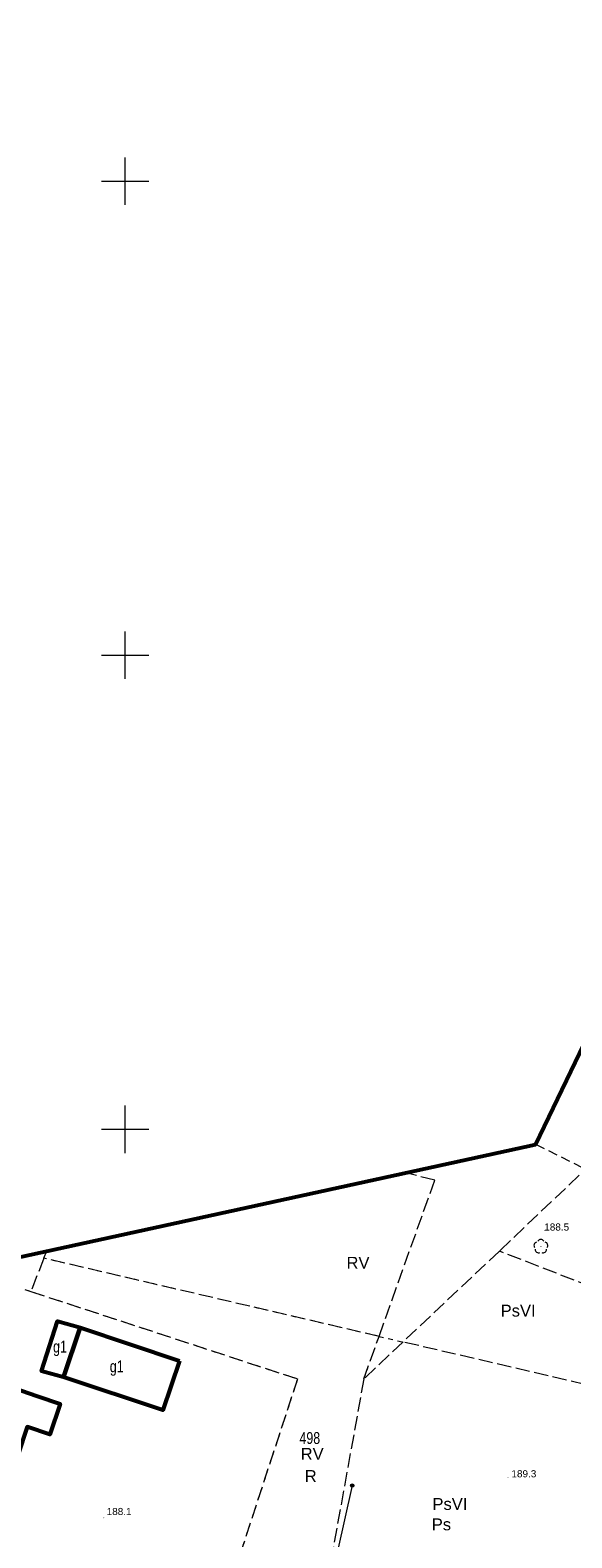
# Model space of a CAD drawing. Header units: metres. Extents: x 7482748 to 7484637, y 5684406 to 5687014.
# Tile 25 of 256: x 7482990 to 7483047, y 5684907 to 5685066. Entities that reach past the tile are written whole.
import ezdxf

# ---------------------------------------------------------------- set-up
doc = ezdxf.new("R2010")
doc.units = ezdxf.units.M
doc.header["$MEASUREMENT"] = 0
for name, pattern in [('1', [1.5, 1, -0.5]), ('l217_500', [2, 1.5, -0.5]), ('l218_500', [1, 0.5, -0.5]), ('PTTL_500', [1.5, 1, -0.5])]:
    doc.linetypes.add(name, pattern=pattern)
for name, color, linetype, lineweight in [('_Dzialki_opis', 7, 'Continuous', 0), ('_Kontury', 7, 'Continuous', 0), ('_Kontury_opis', 7, 'Continuous', 0), ('_Podzial_sekcyjny_krzyze', 7, '1', 13), ('_Uzytki', 7, 'Continuous', 0), ('_Uzytki_opis', 7, 'Continuous', 0), ('_Zakres2', 7, 'Continuous', 0), ('EGB_Budynek', 7, 'Continuous', 0), ('EGB_Budynek_opis', 7, 'Continuous', 0), ('KTOK05_01', 7, 'Continuous', 13), ('RTPW01_P', 7, 'Continuous', 0)]:
    doc.layers.add(name, color=color, linetype=linetype, lineweight=lineweight)
doc.layers.add('OBOP02_01', color=7, linetype='Continuous', lineweight=13, true_color=0x008000)
doc.layers.add('PTTL02_O', color=7, linetype='PTTL_500', lineweight=13, transparency=0.5)
doc.layers.add('RTPW01_G', color=7, linetype='Continuous', lineweight=13, transparency=0.25)
doc.styles.add('STYL_ARIAL', font='simplex.shx', dxfattribs={"width": 0.75, "oblique": 0.1})
doc.styles.add('Style-Arial', font='arial.ttf')

# ---------------------------------------------------------------- blocks, each defined once
blk = doc.blocks.new('OBOP02_01')
at = {"layer": 'OBOP02_01', "linetype": 'Continuous', "lineweight": 13}
h = blk.add_hatch(color=256, dxfattribs=at)
edge = h.paths.add_edge_path()
edge.add_arc((0, 0), 0.05, 0, 360)
for centre, start, end in [((-0.38, 0.12), 102, 222), ((0, 0.4), 30, 150), ((0.38, 0.12), 318, 78), ((-0.24, -0.32), 174, 294), ((0.24, -0.32), 246, 6)]:
    blk.add_arc(centre, 0.35, start, end, dxfattribs=at)
blk = doc.blocks.new('RTPW01')
at = {"layer": 'RTPW01_P', "linetype": 'Continuous', "lineweight": 0}
h = blk.add_hatch(color=256, dxfattribs=at)
edge = h.paths.add_edge_path()
edge.add_arc((0, 0), 0.045, 0, 360)
blk = doc.blocks.new('RTPW01_2')
at = {"layer": 'RTPW01_P', "linetype": 'Continuous', "lineweight": 0}
h = blk.add_hatch(color=256, dxfattribs=at)
edge = h.paths.add_edge_path()
edge.add_arc((0, 0), 0.045, 0, 360)

msp = doc.modelspace()

# ---------------------------------------------------------------- hatches: boundary and pattern name
at = {"layer": 'KTOK05_01', "linetype": 'Continuous', "lineweight": 13}
h = msp.add_hatch(color=256, dxfattribs=at)
edge = h.paths.add_edge_path()
edge.add_arc((7483023.95, 5684912.42), 0.175, 0, 360)

# ---------------------------------------------------------------- linework, layer by layer
at = {"layer": '_Kontury', "color": 96, "linetype": 'l217_500', "true_color": 0x008000, "flags": 128}
for points in [[(7483068.13, 5684964.47), (7483039.46, 5684937.15)], [(7483032.65, 5684944.64), (7483029.58, 5684945.4)], [(7483026.77, 5684928.16), (7483032.65, 5684944.64)], [(7482991.44, 5684936.4), (7482991.74, 5684937.17)], [(7483039.46, 5684937.15), (7483029.3, 5684927.57)], [(7483062.25, 5684928.29), (7483039.46, 5684937.15)], [(7482991.44, 5684936.4), (7482990.06, 5684932.9)], [(7483026.77, 5684928.16), (7482991.44, 5684936.4)], [(7482987.52, 5684933.74), (7482990.06, 5684932.9)], [(7482990.06, 5684932.9), (7483018.18, 5684923.68)], [(7483025.17, 5684923.68), (7483026.77, 5684928.16)], [(7483029.3, 5684927.57), (7483025.17, 5684923.68)], [(7483058.22, 5684920.83), (7483029.3, 5684927.57)], [(7483018.18, 5684923.68), (7483011.56, 5684903.48)], [(7483025.17, 5684923.68), (7483020.7, 5684899.01)]]:
    msp.add_lwpolyline(points, dxfattribs=at)
at = {"layer": '_Podzial_sekcyjny_krzyze', "linetype": 'Continuous'}
for p, q in [((7483000, 5685047.5), (7483000, 5685052.5)), ((7482997.5, 5685050), (7483002.5, 5685050)), ((7483000, 5684997.5), (7483000, 5685002.5)), ((7482997.5, 5685000), (7483002.5, 5685000)), ((7483000, 5684947.5), (7483000, 5684952.5)), ((7482997.5, 5684950), (7483002.5, 5684950))]:
    msp.add_line(p, q, dxfattribs=at)
at = {"layer": '_Uzytki', "color": 96, "linetype": 'l218_500', "true_color": 0x008000, "flags": 128}
for points in [[(7482991.44, 5684936.4), (7482990.06, 5684932.9)], [(7483026.77, 5684928.16), (7482991.44, 5684936.4)], [(7482987.52, 5684933.74), (7482990.06, 5684932.9)], [(7482990.06, 5684932.9), (7483018.18, 5684923.68)], [(7483025.17, 5684923.68), (7483026.77, 5684928.16)], [(7483026.77, 5684928.16), (7483029.3, 5684927.57)], [(7483018.18, 5684923.68), (7483011.56, 5684903.48)]]:
    msp.add_lwpolyline(points, dxfattribs=at)
at = {"layer": '_Zakres2', "color": 250, "linetype": 'Continuous', "lineweight": 53, "flags": 128}
msp.add_lwpolyline([(7482829.67654, 5684768.25134), (7482942.87, 5684811.32), (7482955.9, 5684816.87), (7482934.26, 5684841.74), (7482940.7, 5684859.12), (7482955.35, 5684902.48), (7482970.59, 5684932.56), (7483043.25, 5684948.38), (7483080.44, 5685025.6), (7483077.4, 5685252.91), (7483077.77, 5685257.98), (7483079.94, 5685265.4), (7483148.95, 5685430.02)], dxfattribs=at)
at = {"layer": 'EGB_Budynek', "color": 7, "linetype": 'Continuous', "lineweight": 53, "flags": 128}
for points in [[(7482995.27, 5684929.1), (7482993.52, 5684923.87), (7482991.19, 5684924.49), (7482992.89, 5684929.76), (7482995.27, 5684929.1)], [(7483005.72, 5684925.58), (7483003.98, 5684920.38), (7482993.52, 5684923.87), (7482995.27, 5684929.1), (7483005.72, 5684925.58)], [(7482990.78, 5684921.85), (7482993.17, 5684921.05), (7482992.08, 5684917.81), (7482989.69, 5684918.61), (7482986.76, 5684909.86), (7482981.44, 5684911.7), (7482985.57, 5684923.65), (7482990.78, 5684921.85)]]:
    msp.add_lwpolyline(points, dxfattribs=at)
at = {"layer": 'KTOK05_01', "linetype": 'Continuous', "lineweight": 13, "flags": 128}
msp.add_lwpolyline([(7483023.95, 5684912.42), (7483020.86, 5684898.59), (7483020, 5684895.2)], dxfattribs=at)
at = {"layer": 'KTOK05_01', "linetype": 'Continuous', "lineweight": 13}
msp.add_circle((7483023.95, 5684912.42), 0.175, dxfattribs=at)
at = {"layer": 'PTTL02_O', "linetype": 'PTTL_500', "lineweight": 13, "flags": 128}
msp.add_lwpolyline([(7483043.28, 5684948.44), (7483067, 5684936.52)], dxfattribs=at)

# ---------------------------------------------------------------- block references
at = {"layer": 'OBOP02_01', "linetype": 'Continuous', "lineweight": 13}
msp.add_blockref('OBOP02_01', (7483043.83, 5684937.64), dxfattribs=at)
at = {"layer": 'RTPW01_P', "linetype": 'Continuous', "lineweight": 0}
for name, p in [('RTPW01', (7483044.19, 5684939.32)), ('RTPW01_2', (7483040.37, 5684913.3)), ('RTPW01', (7482997.76, 5684909.02))]:
    msp.add_blockref(name, p, dxfattribs=at)

# ---------------------------------------------------------------- texts
at = {"layer": '_Dzialki_opis', "color": 96, "true_color": 0x008000, "insert": (7483018.38, 5684916.8), "char_height": 1.25, "attachment_point": 7, "line_spacing_factor": 0.6, "style": 'STYL_ARIAL'}
msp.add_mtext('\\fArial|b0|i0|c238238|p39;498', dxfattribs=at)
at = {"layer": '_Kontury_opis', "color": 96, "linetype": 'Continuous', "lineweight": 13, "true_color": 0x008000, "style": 'Style-Arial'}
for s, p in [('RV', (7483023.34, 5684935.3)), ('PsVI', (7483039.59, 5684930.25)), ('RV', (7483018.51, 5684915.15)), ('PsVI', (7483032.4, 5684909.86))]:
    msp.add_text(s, height=1.25, dxfattribs=at).set_placement(p)
at = {"layer": '_Uzytki_opis', "color": 96, "linetype": 'Continuous', "lineweight": 13, "true_color": 0x008000, "style": 'Style-Arial'}
for s, p in [('R', (7483018.94, 5684912.81)), ('Ps', (7483032.33, 5684907.71))]:
    msp.add_text(s, height=1.25, dxfattribs=at).set_placement(p)
at = {"layer": 'EGB_Budynek_opis', "color": 7, "char_height": 1.25, "attachment_point": 7, "line_spacing_factor": 0.6, "style": 'STYL_ARIAL'}
for insert in [(7482992.41, 5684926.08), (7482998.39, 5684924)]:
    msp.add_mtext('\\fArial|b0|i0|c238238|p39;g1', dxfattribs=dict(at, insert=insert))
at = {"layer": 'RTPW01_G', "linetype": 'Continuous', "lineweight": 13, "style": 'Style-Arial'}
for s, p in [('188.5', (7483044.19, 5684939.32)), ('189.3', (7483040.73, 5684913.3)), ('188.1', (7482998.06, 5684909.32))]:
    msp.add_text(s, height=0.75, dxfattribs=at).set_placement(p)

doc.saveas('drawing.dxf')
